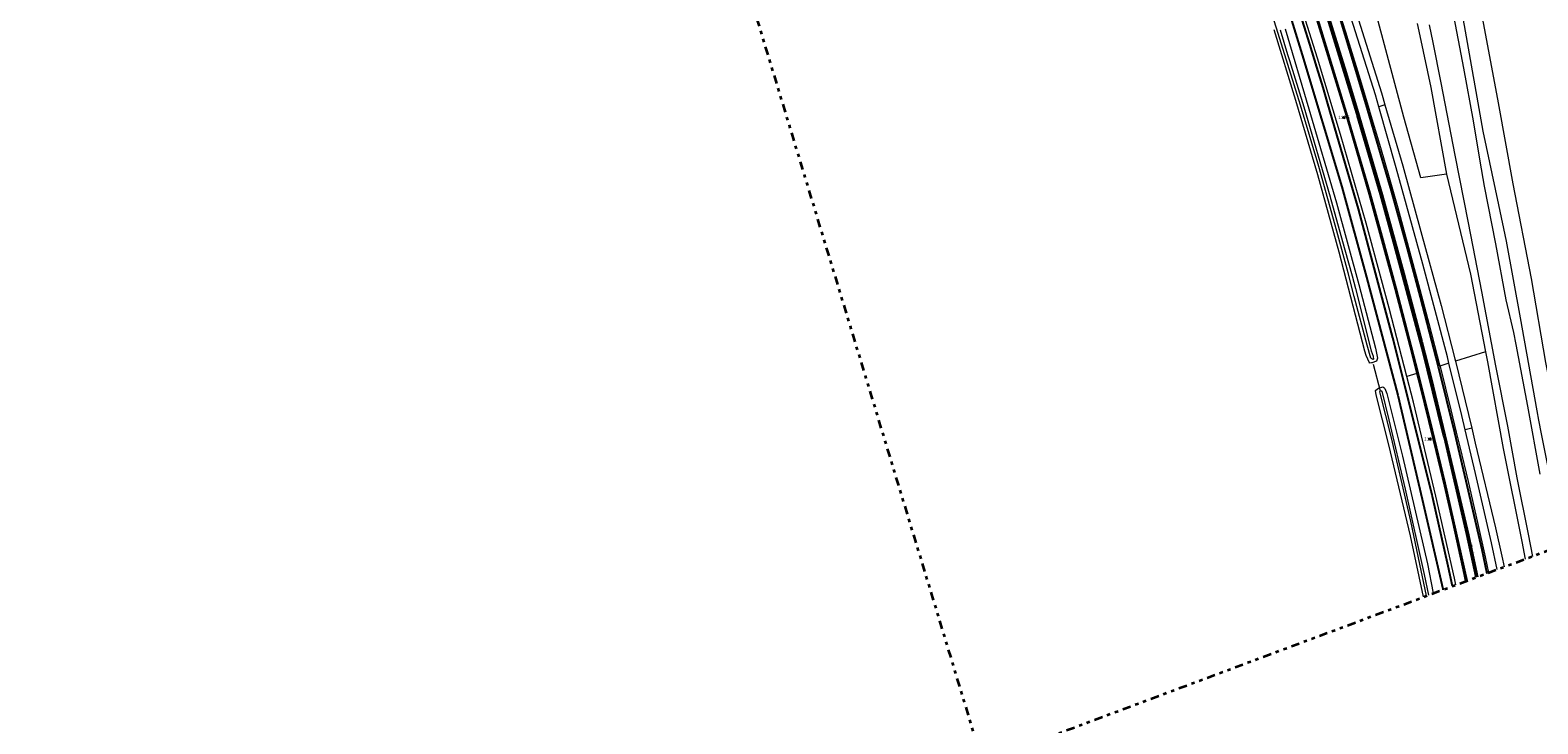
# Model space of a CAD drawing. Header units: metres. Extents: x 169249 to 194689, y 406250 to 412203.
# Tile 153 of 256: x 178992 to 179444, y 407566 to 407774. Entities that reach past the tile are written whole.
import ezdxf
from ezdxf.enums import TextEntityAlignment as Align

# ---------------------------------------------------------------- set-up
doc = ezdxf.new("R2010")
doc.units = ezdxf.units.M
doc.linetypes.add('BGT_NLCS_N264$0$AL-TEKENBLADGRENS', pattern=[11.5, 2.5, -1.5, 1, -1.5, 1, -1.5, 2.5])
doc.layers.get('0').update_dxf_attribs({"linetype": 'CONTINUOUS'})
for name, color, linetype, lineweight in [('BGT_NLCS_N264$0$B-WE-GW-WATERGANG_INSTEEK-G', 252, 'CONTINUOUS', 18), ('BGT_NLCS_N264$0$B-WE-GW-WATERGANG_SLOOT_BODEM-G', 252, 'CONTINUOUS', 18), ('BGT_NLCS_N264$0$B-WE-GW-WATERGANG_WATERLIJN-G', 252, 'CONTINUOUS', 18), ('BGT_NLCS_N264$0$B-WE-KW-KUNSTWERK_DUIKER-G', 252, 'CONTINUOUS', 18), ('BGT_NLCS_N264$0$B-WE-OG-TOPOGRAFIE_CULTUURSCHEIDING-G', 252, 'CONTINUOUS', 18), ('BGT_NLCS_N264$0$B-WE-OG-TOPOGRAFIE_WATER-GV', 252, 'CONTINUOUS', 18), ('BGT_NLCS_N264$0$B-WE-OG-TOPOGRAFIE_WEG_BERM-GV', 252, 'CONTINUOUS', 18), ('BGT_NLCS_N264$0$B-WE-OG-TOPOGRAFIE_WEG_RIJWIELPAD-GV', 252, 'CONTINUOUS', 18), ('BGT_NLCS_N264$0$X-XX-AL-TEKENBLADGRENS-G', 252, 'BGT_NLCS_N264$0$AL-TEKENBLADGRENS', 35), ('X-XX-AL-REFERENTIE-G', 7, 'CONTINUOUS', 18)]:
    doc.layers.add(name, color=color, linetype=linetype, lineweight=lineweight)
for name, color, linetype in [('BGT_NLCS_N264$0$B-WE-IE-MEUBILAIR_WEGMEUBILAIR-S', 252, 'CONTINUOUS'), ('BGT_NLCS_N264$0$B-WE-OG-TOPOGRAFIE_WEG_RIJWEG-G', 252, 'CONTINUOUS'), ('BGT_NLCS_N264$0$B-WE-VW-MARKERING-G', 252, 'CONTINUOUS'), ('BGT_NLCS_N264$0$Label_Openbareruimte', 252, 'CONTINUOUS'), ('BGT_NLCS_N264$0$Label_Puntobject', 252, 'CONTINUOUS')]:
    doc.layers.add(name, color=color, linetype=linetype)
doc.styles.add('BGT_NLCS_N264$0$STANDARD', font='txt')

# ---------------------------------------------------------------- blocks, each defined once
blk = doc.blocks.new('BGT_NLCS_N264$0$SIE-WEG_PAAL_ALGEMEEN_TYPE_02-SO')
at = {"ltscale": 0.5}
h = blk.add_hatch(color=256, dxfattribs=at)
h.paths.add_polyline_path([(0, 0), (0.1875, 0, 0.41421356), (0, 0.1875)])
h.paths.add_polyline_path([(0, -0.1875), (0, 0), (-0.1875, 0, 0.41421356)])
for p, q in [((-0.1875, 0), (0.1875, 0)), ((0, -0.1875), (0, 0.1875))]:
    blk.add_line(p, q, dxfattribs=at)
blk.add_circle((0, 0), 0.1875, dxfattribs=at)
blk = doc.blocks.new('BGT_NLCS_N264')
at = {"layer": 'BGT_NLCS_N264$0$B-WE-GW-WATERGANG_INSTEEK-G'}
for points in [[(179407.99, 407775.95, 17.29), (179408.79, 407772.17, 17.27), (179412.05, 407756.67, 17.19), (179416.78, 407730.69, 17.52)], [(179365.18, 408077.23, 16.73), (179365.85, 408073.89, 16.72), (179366.38, 408071.85, 16.72), (179368.16, 408065.01, 16.73), (179371.79, 408043.13, 16.9), (179376.27, 408016.15, 17.12), (179383.08, 407978.94, 17.04), (179390.47, 407942.43, 17.11), (179396.23, 407910.14, 17.12), (179403.5, 407873.96, 17.03), (179410.23, 407838.5, 17.02), (179415.93, 407807.45, 17.01), (179422.07, 407775.26, 16.94), (179427.63, 407743.64, 16.95), (179432.35, 407721.51, 17.21), (179434.68, 407710.6, 17.34), (179438.85, 407687.59, 17.18), (179443.9, 407659.66, 17.16), (179444.42, 407656.85, 17.16), (179445.21, 407652.77, 17.18), (179449.34, 407631.74, 17.26), (179451.69, 407619.46, 17.23)], [(179368.32, 407774.31, 17.51), (179375.48, 407750.28, 17.48), (179383.74, 407722.14, 17.5), (179390.45, 407697.64, 17.5), (179395.45, 407678.53, 17.49), (179396.11, 407675.47, 17.42), (179395.78, 407674.61, 17.33), (179395.18, 407674.4, 17.3), (179394.43, 407674.14, 17.26), (179394.24, 407674.07, 17.25), (179393.67, 407673.99, 17.22), (179393.63, 407674.09, 17.21), (179392.62, 407676.29, 17.07), (179392.27, 407677.57, 16.98), (179384.55, 407707.32, 17.11), (179378.21, 407730.46, 17.02), (179371.61, 407752.76, 17.06), (179365.09, 407773.98, 16.98)], [(179409.91, 407603.86, 17.13), (179405.98, 407622.16, 17.15), (179399.45, 407649.51, 17.04), (179395.69, 407664.54, 17.14), (179395.45, 407665.83, 17.14), (179395.57, 407665.92, 17.15), (179396.34, 407666.53, 17.22), (179397.66, 407666.85, 17.5), (179397.95, 407666.65, 17.51), (179398.28, 407666.43, 17.52), (179398.88, 407664.93, 17.5), (179403.52, 407646.14, 17.47), (179411.03, 407613.75, 17.48), (179412.82, 407604.95, 17.5)]]:
    blk.add_polyline3d(points, dxfattribs=at)
at = {"layer": 'BGT_NLCS_N264$0$B-WE-GW-WATERGANG_SLOOT_BODEM-G'}
for points in [[(179366.82, 407774.03, 16.65), (179369.11, 407766.58, 16.66), (179369.65, 407764.84, 16.66), (179373.95, 407750.88, 16.67), (179381.85, 407723.95, 16.71), (179382.01, 407723.4, 16.71), (179382.08, 407723.13, 16.71), (179386.27, 407708.03, 16.71), (179388.45, 407700.21, 16.71), (179389.43, 407696.35, 16.68), (179394.19, 407677.71, 16.55), (179394.76, 407676.06, 16.56), (179394.77, 407676.02, 16.56), (179394.77, 407676, 16.56), (179394.89, 407675.17, 16.56), (179394.66, 407675.07, 16.56), (179394.07, 407675.51, 16.57), (179394.06, 407675.51, 16.57), (179392.93, 407679.42, 16.55), (179389.11, 407694.04, 16.55), (179387.22, 407701.06, 16.54), (179383.83, 407713.63, 16.53), (179378.48, 407733, 16.51), (179372.96, 407751.42, 16.5), (179367.29, 407769.73, 16.5), (179362.91, 407783.49, 16.5)], [(179410.82, 407604.2, 16.62), (179408.82, 407613.67, 16.6), (179406.08, 407626.57, 16.58), (179400.25, 407651.63, 16.57), (179396.82, 407665.02, 16.56), (179396.76, 407665.42, 16.56), (179396.74, 407665.53, 16.55), (179397.04, 407665.77, 16.55), (179397.39, 407665.62, 16.55), (179399.44, 407657.03, 16.55), (179404.39, 407636.19, 16.54), (179410.08, 407610.62, 16.57), (179411.39, 407604.41, 16.59)]]:
    blk.add_polyline3d(points, dxfattribs=at)
at = {"layer": 'BGT_NLCS_N264$0$B-WE-GW-WATERGANG_WATERLIJN-G'}
for points in [[(179418.61, 407779.76, 16.02), (179421.89, 407762.55, 16.02), (179424.79, 407746.74, 16.02), (179426.8, 407734.6, 16.02), (179428.04, 407727.11, 16.02), (179431.47, 407709.8, 16.02), (179434.57, 407693.01, 16.02), (179436.85, 407683.19, 16.02), (179437.53, 407679.59, 16.02), (179441.03, 407661.07, 16.02), (179444.81, 407640.74, 16.02)], [(179411.57, 407775.46, 16.09), (179412.64, 407770.19, 16.07), (179415.08, 407758.07, 16.02), (179419.23, 407736.38, 16.02), (179423.26, 407716.07, 16.02), (179427.3, 407695.54, 16.02), (179431.45, 407673.2, 16.02), (179435.04, 407655.07, 16.02), (179437.91, 407639.64, 16.02), (179441.3, 407622.65, 16.02), (179442.54, 407616.04, 16.02)]]:
    blk.add_polyline3d(points, dxfattribs=at)
at = {"layer": 'BGT_NLCS_N264$0$B-WE-KW-KUNSTWERK_DUIKER-G'}
blk.add_line((179396.92, 407665.6, 16.41), (179394.9, 407673.63, 16.45), dxfattribs=at)
at = {"layer": 'BGT_NLCS_N264$0$B-WE-OG-TOPOGRAFIE_CULTUURSCHEIDING-G'}
blk.add_polyline3d([(179457.05, 407621.46, 17), (179452.6, 407643.65, 17.04), (179446.62, 407674.22, 17.02), (179442.23, 407699.37, 17), (179436.79, 407727.79, 17.07), (179432.42, 407752.1, 17.02), (179427.36, 407778.83, 17.12), (179420.31, 407814.28, 16.99), (179414.32, 407846.35, 17.04), (179408.79, 407874.9, 17.03), (179402.04, 407909.46, 17.31), (179396.97, 407936.38, 17.14), (179390.82, 407970.69, 17.15), (179382.58, 408010.63, 16.98), (179369.23, 408078.21, 16.8)], dxfattribs=at)
at = {"layer": 'BGT_NLCS_N264$0$B-WE-OG-TOPOGRAFIE_WATER-GV'}
for points in [[(179416.78, 407730.69, 17.52), (179424, 407700.75, 17.35), (179428.49, 407677.43, 17.38)], [(179428.49, 407677.43, 17.38), (179429.07, 407674.41, 17.39), (179433.73, 407648.43, 17.49), (179439.41, 407620.5, 17.56), (179440.36, 407615.23, 17.55)]]:
    blk.add_polyline3d(points, dxfattribs=at)
at = {"layer": 'BGT_NLCS_N264$0$B-WE-OG-TOPOGRAFIE_WEG_BERM-GV'}
for p, q in [((179417.52, 407673.98, 18.06), (179414.8, 407673.12, 18.38)), ((179428.49, 407677.43, 17.38), (179419.49, 407674.6, 18.02)), ((179419.49, 407674.6, 18.02), (179424.33, 407654.46, 18.06)), ((179407.86, 407670.93, 18.13), (179404.86, 407669.99, 17.91))]:
    blk.add_line(p, q, dxfattribs=at)
for points in [[(179416.78, 407730.69, 17.52), (179409.06, 407729.64, 17.8), (179404, 407747.79, 17.77), (179395.83, 407778.07, 17.69), (179394.95, 407780.46, 17.57), (179395.08, 407781, 17.55), (179390.72, 407794.59, 17.26), (179382.44, 407819.23, 17.05), (179375.28, 407840.28, 16.98), (179367.86, 407861.83, 17.08), (179358.55, 407887.05, 17.09), (179349.57, 407909.97, 17.04), (179340.55, 407934.57, 17.07), (179331.11, 407960.12, 17.14), (179326.4, 407972.04, 17.05)], [(179383.28, 407783.45, 18.25), (179386.57, 407773.1, 18.28), (179387.2, 407771.09, 18.29), (179390.91, 407759.11, 18.35), (179393.58, 407750.06, 18.38), (179393.79, 407749.33, 18.38), (179396.65, 407739.73, 18.39), (179397.84, 407735.63, 18.39), (179399.76, 407729.03, 18.39), (179402.12, 407720.59, 18.38), (179405.42, 407708.7, 18.41), (179408.35, 407697.63, 18.38), (179411.52, 407685.88, 18.38), (179414.8, 407673.12, 18.38)], [(179404.86, 407669.99, 17.91), (179399.61, 407690.45, 17.93), (179392.69, 407715.98, 17.89), (179385, 407742.56, 17.88), (179378.1, 407765.47, 17.89), (179370.3, 407790.34, 17.87), (179365.41, 407805.3, 17.88), (179357.4, 407828.16, 17.82), (179349.38, 407849.6, 17.8), (179343.82, 407863.47, 17.77), (179337.22, 407879.26, 17.77)], [(179407.86, 407670.93, 18.13), (179405.84, 407678.89, 18.14), (179401.35, 407696.09, 18.1), (179398.9, 407705.24, 18.1), (179393.54, 407724.59, 18.09), (179387.78, 407744.59, 18.1), (179386.72, 407748.01, 18.1), (179383.22, 407759.39, 18.09), (179377.87, 407776.92, 18.17), (179374.03, 407789.3, 18.15), (179367.95, 407807.71, 18.11), (179359.96, 407830.45, 18.09), (179355.36, 407842.7, 18.06), (179353.3, 407848.17, 18.05), (179347.29, 407863.23, 17.98), (179340.14, 407880.45, 17.9)], [(179396.45, 407750.91, 17.95), (179395.42, 407754.49, 17.95), (179385.48, 407786.13, 17.95), (179377.27, 407811.42, 17.96), (179367.49, 407840.36, 17.94), (179365.38, 407846.36, 17.93)], [(179367.3, 407847.06, 17.87), (179367.91, 407845.34, 17.88), (179377.59, 407817.03, 17.91), (179385.8, 407791.73, 17.89), (179397.26, 407755.07, 17.91), (179397.65, 407753.75, 17.92), (179398.31, 407751.47, 17.92)], [(179417.52, 407673.98, 18.06), (179417.04, 407675.93, 18.05), (179409.69, 407703.71, 17.97), (179401.71, 407732.6, 17.97), (179396.45, 407750.91, 17.95)], [(179398.31, 407751.47, 17.92), (179403.62, 407733.23, 17.92), (179409.09, 407713.51, 17.93), (179415.14, 407691.3, 18.01), (179419.32, 407675.31, 18.02), (179419.49, 407674.6, 18.02)], [(179422.4, 407653.99, 18.08), (179421.38, 407658.29, 18.07), (179417.52, 407673.98, 18.06)], [(179419.61, 407607.48, 17.91), (179419.18, 407609.5, 17.91), (179413.6, 407634.08, 17.92), (179406.84, 407662.27, 17.9), (179404.86, 407669.99, 17.91)], [(179422.51, 407608.56, 18.07), (179422.07, 407610.57, 18.07), (179418.7, 407626.22, 18.08), (179416.13, 407637.09, 18.09), (179413.65, 407647.46, 18.1), (179412.63, 407651.64, 18.11), (179408.93, 407666.72, 18.13), (179407.86, 407670.93, 18.13)], [(179414.8, 407673.12, 18.38), (179414.83, 407673.01, 18.38), (179418.08, 407660.03, 18.42), (179419.67, 407653.34, 18.41), (179420.74, 407648.87, 18.4), (179423.24, 407638.47, 18.39), (179426.1, 407626.21, 18.37), (179428.36, 407615.85, 18.37), (179429.38, 407611.13, 18.38)], [(179432.02, 407612.11, 18.16), (179430.29, 407620.11, 18.16), (179425.5, 407640.93, 18.1), (179422.4, 407653.99, 18.08)], [(179424.33, 407654.46, 18.06), (179425.41, 407649.98, 18.06), (179431.49, 407624.6, 18.06), (179433.34, 407616.09, 18.06), (179434.04, 407612.87, 18.06)]]:
    blk.add_polyline3d(points, dxfattribs=at)
at = {"layer": 'BGT_NLCS_N264$0$B-WE-OG-TOPOGRAFIE_WEG_RIJWEG-G'}
for points in [[(179418.6, 407607.11, 17.88), (179417.3, 407613.12, 17.89), (179412.58, 407634.03, 17.91), (179412.46, 407634.6, 17.91), (179412.22, 407635.56, 17.91), (179406.81, 407657.33, 17.96), (179400.7, 407681.62, 17.92), (179395.47, 407701.11, 17.96), (179390.33, 407720.33, 17.88), (179381.17, 407751.8, 17.91), (179379.76, 407756.66, 17.91), (179377.86, 407762.79, 17.92), (179375.73, 407769.69, 17.93), (179372.38, 407780.5, 17.95)], [(179367.02, 407787.41, 17.75), (179373.44, 407766.48, 17.85), (179385.34, 407726.88, 17.83), (179392.81, 407699.83, 17.78), (179402.13, 407664.42, 17.95), (179409.44, 407633.17, 17.89), (179415.64, 407606.27, 17.93), (179415.69, 407606.02, 17.93)]]:
    blk.add_polyline3d(points, dxfattribs=at)
at = {"layer": 'BGT_NLCS_N264$0$B-WE-OG-TOPOGRAFIE_WEG_RIJWIELPAD-GV'}
for p, q in [((179398.31, 407751.47, 17.92), (179396.45, 407750.91, 17.95)), ((179424.33, 407654.46, 18.06), (179422.4, 407653.99, 18.08))]:
    blk.add_line(p, q, dxfattribs=at)
at = {"layer": 'BGT_NLCS_N264$0$B-WE-VW-MARKERING-G'}
for points in [[(179380, 407782.65, 18.25), (179386.7, 407761.07, 18.27), (179390.3, 407749.08, 18.27), (179390.7, 407747.75, 18.27), (179397.45, 407724.55, 18.29), (179403.99, 407700.89, 18.27), (179409.4, 407680.5, 18.29), (179412.19, 407669.62, 18.3), (179416.29, 407652.52, 18.31), (179419.71, 407638.23, 18.32), (179423.35, 407622.51, 18.32), (179426.11, 407609.91, 18.32)], [(179425.65, 407609.73, 18.26), (179422.87, 407622.55, 18.25), (179416.13, 407651.55, 18.27), (179415.91, 407652.43, 18.27), (179409.43, 407678.35, 18.31), (179401.21, 407709.28, 18.29), (179396.97, 407724.6, 18.29), (179390.01, 407748.4, 18.28), (179389.85, 407748.94, 18.28), (179379.6, 407782.54, 18.27), (179372.27, 407805.27, 18.27), (179367.81, 407818.51, 18.25), (179363.95, 407829.31, 18.25), (179358.52, 407843.83, 18.18), (179353.09, 407857.95, 18.13), (179348.61, 407869.05, 18.07), (179341.51, 407885.92, 18.02), (179332.67, 407905.8, 17.98), (179329.95, 407911.52, 18.01), (179329.95, 407911.53, 18.01), (179321.61, 407929.03, 18.04), (179314.48, 407943.25, 18.04), (179301.73, 407967.8, 18.13), (179298.97, 407973.14, 18.02)]]:
    blk.add_polyline3d(points, dxfattribs=at)
at = {"layer": 'BGT_NLCS_N264$0$B-WE-VW-MARKERING-G', "linetype": 'Continuous'}
for points in [[(179336.72, 407913.86, 18.12), (179352.01, 407873.64, 18.21), (179362.28, 407845.17, 18.27), (179364.47, 407838.99, 18.29), (179374.23, 407810.03, 18.32), (179384.62, 407777.77, 18.35), (179390.8, 407757.56, 18.43), (179393.05, 407749.9, 18.44), (179400.13, 407725.73, 18.45), (179404.93, 407708.39, 18.44), (179408.85, 407693.84, 18.41), (179414.26, 407672.95, 18.46), (179419.15, 407653.21, 18.47), (179423.3, 407635.65, 18.46), (179427.33, 407618.05, 18.49), (179428.86, 407610.94, 18.49)], [(179422.95, 407608.73, 18.16), (179416.33, 407638.03, 18.16), (179413.05, 407651.74, 18.23), (179412.06, 407655.9, 18.25), (179408.3, 407671.07, 18.24), (179401.67, 407696.5, 18.19), (179397.49, 407712.05, 18.21), (179393.85, 407725.02, 18.22), (179387.07, 407748.11, 18.2), (179378.57, 407775.98, 18.23), (179373.04, 407793.66, 18.26), (179368.09, 407808.56, 18.25), (179360.1, 407831.28, 18.15), (179355.76, 407842.84, 18.13), (179353.69, 407848.34, 18.12), (179348.07, 407862.47, 18.07), (179339.86, 407882.51, 17.98), (179331.36, 407901.65, 17.91), (179328.8, 407907.07, 17.92)]]:
    blk.add_polyline3d(points, dxfattribs=at)
at = {"layer": 'BGT_NLCS_N264$0$X-XX-AL-TEKENBLADGRENS-G'}
blk.add_polyline3d([(175476.52, 406256.32, 0), (176494.22, 406305.5, 0), (177082.08, 406540.73, 0), (177580.1, 406718.53, 0), (177789.98, 406830.42, 0), (177908.32, 406944.94, 0), (178194.36, 407398.64, 0), (178251.24, 407448.21, 0), (178768, 407708.75, 0), (179155.46, 407904.09, 0), (179191.45, 407837.79, 0), (179277.47, 407554.43, 0), (179577.55, 407666.44, 0), (179552.65, 407795.82, 0), (179459.62, 408045.11, 0)], dxfattribs=at)
at = {"layer": 'BGT_NLCS_N264$0$B-WE-IE-MEUBILAIR_WEGMEUBILAIR-S', "color": 7}
for p in [(179386, 407747.71, 18.04), (179411.79, 407651.24, 18.06)]:
    blk.add_blockref('BGT_NLCS_N264$0$SIE-WEG_PAAL_ALGEMEEN_TYPE_02-SO', p, dxfattribs=at)
at = {"layer": 'BGT_NLCS_N264$0$Label_Openbareruimte', "color": 252, "lineweight": 18, "style": 'BGT_NLCS_N264$0$STANDARD'}
blk.add_text('Peelweg', height=1, rotation=-77.409, dxfattribs=at).set_placement((179424.48, 407616.96), align=Align.MIDDLE)
at = {"layer": 'BGT_NLCS_N264$0$Label_Puntobject', "lineweight": 18, "style": 'BGT_NLCS_N264$0$STANDARD'}
for s, p in [('113.5', (179386, 407747.71, 18.04)), ('113.6', (179411.79, 407651.24, 18.06))]:
    blk.add_text(s, height=1, dxfattribs=at).set_placement(p, align=Align.MIDDLE)

msp = doc.modelspace()

# ---------------------------------------------------------------- block references
at = {"layer": 'X-XX-AL-REFERENTIE-G'}
msp.add_blockref('BGT_NLCS_N264', (0, 0), dxfattribs=at)

doc.saveas('drawing.dxf')
